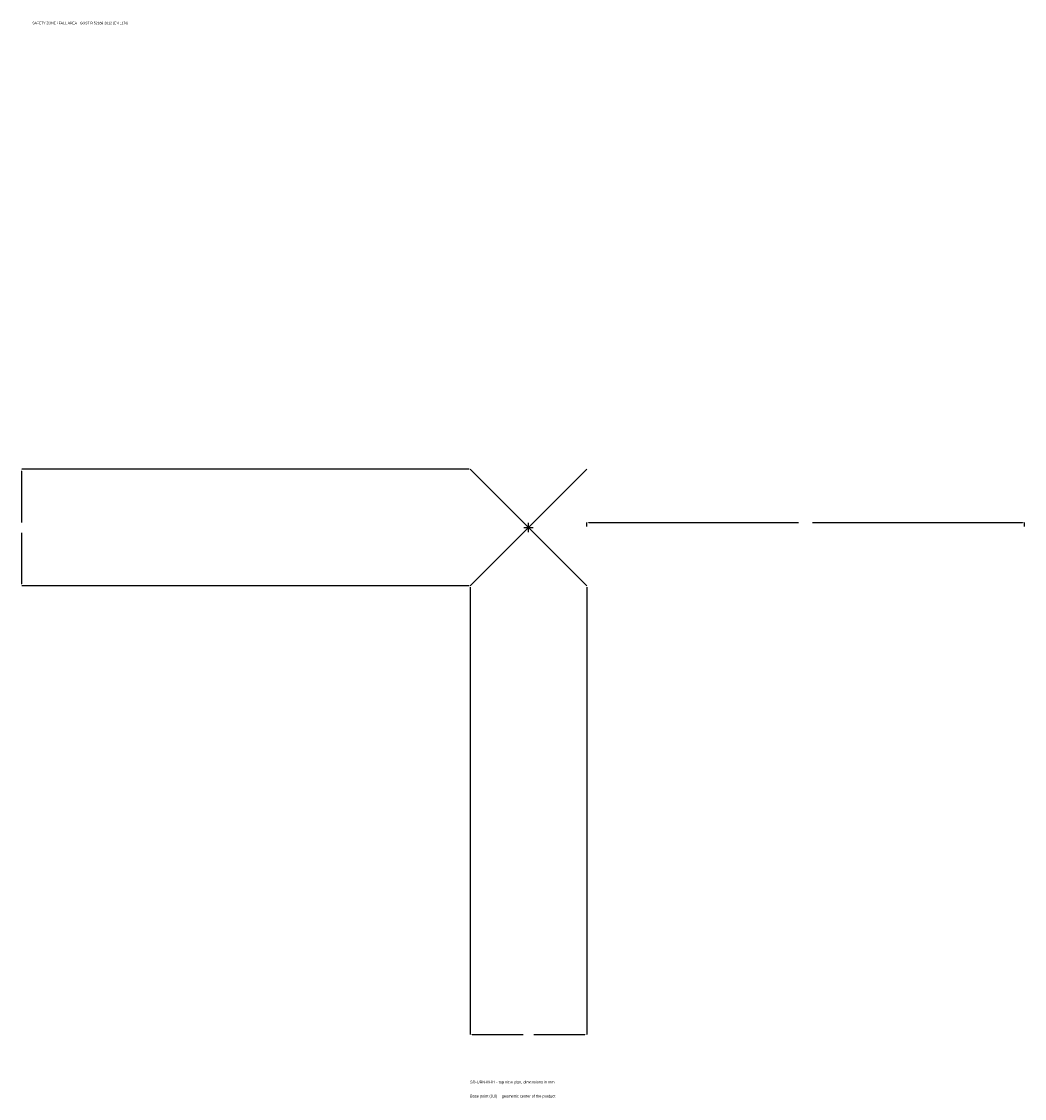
# Model space of a CAD drawing. Extents: x -1737 to 1700, y -1955 to 1733.
import ezdxf

# ---------------------------------------------------------------- set-up
doc = ezdxf.new("R2010")
doc.units = 0
for name, color, linetype in [('GP_MAF_zona_bezopasnosti', 1, 'Continuous'), ('ZSK_DANNYE', 3, 'Continuous'), ('ZSK_KONTUR', 7, 'Continuous'), ('ZSK_RAZMERY', 8, 'Continuous')]:
    doc.layers.add(name, color=color, linetype=linetype)
doc.dimstyles.new('ORION', dxfattribs={"dimtxt": 12, "dimasz": 7.2, "dimexe": 1.25, "dimexo": 3.6, "dimtad": 1, "dimcen": 2.5, "dimazin": 3, "dimtfac": 1, "dimtmove": 0, "dimatfit": 3})

# ---------------------------------------------------------------- blocks, each defined once
blk = doc.blocks.new('_CLOSEDFILLED')
at = {"color": 0, "linetype": 'BYBLOCK'}
blk.add_solid([(-1, 0.16), (0, 0), (-1, -0.16)], dxfattribs=at)
blk = doc.blocks.new('*D1')
for p, q in [((-200, -203.6), (-200, -1736)), ((200, -203.6), (200, -1736)), ((-192.8, -1736), (-18, -1736)), ((18, -1736), (192.8, -1736))]:
    blk.add_line(p, q)
at = {"layer": 'Defpoints'}
for p in [(-200, -200), (200, -200), (-200, -1736)]:
    blk.add_point(p, dxfattribs=at)
at = {"layer": 'ZSK_RAZMERY', "xscale": 7.199999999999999, "yscale": 7.199999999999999, "rotation": 180}
blk.add_blockref('_CLOSEDFILLED', (-200, -1736), dxfattribs=at)
at = {"layer": 'ZSK_RAZMERY', "xscale": 7.199999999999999, "yscale": 7.199999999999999}
blk.add_blockref('_CLOSEDFILLED', (200, -1736), dxfattribs=at)
blk = doc.blocks.new('*D2')
for p, q in [((-203.6, 200), (-1736, 200)), ((-1736, 18), (-1736, 192.8)), ((-1736, -192.8), (-1736, -18)), ((-203.6, -200), (-1736, -200))]:
    blk.add_line(p, q)
at = {"layer": 'Defpoints'}
for p in [(-200, 200), (-1736, -200), (-200, -200)]:
    blk.add_point(p, dxfattribs=at)
at = {"layer": 'ZSK_RAZMERY', "xscale": 7.199999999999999, "yscale": 7.199999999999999}
for p, rotation in [((-1736, 200), 90), ((-1736, -200), 270)]:
    blk.add_blockref('_CLOSEDFILLED', p, dxfattribs=dict(at, rotation=rotation))
blk = doc.blocks.new('*D3')
for p, q in [((200, 3.6), (200, 18)), ((207.2, 18), (926, 18)), ((974, 18), (1692.8, 18)), ((1700, 3.6), (1700, 18))]:
    blk.add_line(p, q)
at = {"layer": 'Defpoints'}
for p in [(200, 18), (200, 0), (1700, 0)]:
    blk.add_point(p, dxfattribs=at)
at = {"layer": 'ZSK_RAZMERY', "xscale": 7.199999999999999, "yscale": 7.199999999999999, "rotation": 180}
blk.add_blockref('_CLOSEDFILLED', (200, 18), dxfattribs=at)
at = {"layer": 'ZSK_RAZMERY', "xscale": 7.199999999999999, "yscale": 7.199999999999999}
blk.add_blockref('_CLOSEDFILLED', (1700, 18), dxfattribs=at)
blk = doc.blocks.new('B1')
at = {"layer": 'ZSK_KONTUR'}
for p, q in [((-200, -200), (200, 200)), ((-200, 200), (200, -200))]:
    blk.add_line(p, q, dxfattribs=at)
at = {"layer": 'ZSK_RAZMERY'}
for p, q in [((-16, 0), (16, 0)), ((0, -16), (0, 16))]:
    blk.add_line(p, q, dxfattribs=at)
at = {"layer": 'GP_MAF_zona_bezopasnosti', "color": 1}
blk.add_text('SAFETY ZONE / FALL AREA - GOST R 52169-2012 (EN 1176)', height=8.4, dxfattribs=at).set_placement((-1700, 1724))
at = {"layer": 'ZSK_RAZMERY'}
dim = blk.add_linear_dim(base=(-1736, -200), p1=(-200, -200), p2=(-200, 200), angle=90, dimstyle='ORION', dxfattribs=at)
dim.commit()
dim.dimension.update_dxf_attribs({"geometry": '*D2', "text_midpoint": (-1736, 0)})
for base, p1, p2, picture, middle in [((200, 18), (200, 0), (1700, 0), '*D3', (950, 18)), ((-200, -1736), (-200, -200), (200, -200), '*D1', (0, -1736))]:
    dim = blk.add_linear_dim(base=base, p1=p1, p2=p2, dimstyle='ORION', dxfattribs=at)
    dim.commit()
    dim.dimension.update_dxf_attribs({"geometry": picture, "text_midpoint": middle})

msp = doc.modelspace()

# ---------------------------------------------------------------- block references
msp.add_blockref('B1', (0, 0))

# ---------------------------------------------------------------- texts
at = {"layer": 'ZSK_DANNYE', "color": 3}
msp.add_text('SD-URN-M-01 - top view plan, dimensions in mm', height=9.6, dxfattribs=at).set_placement((-200, -1904))
at = {"layer": 'ZSK_DANNYE', "color": 7}
msp.add_text('Base point (0,0) = geometric center of the product', height=9.6, dxfattribs=at).set_placement((-200, -1952))

doc.saveas('drawing.dxf')
